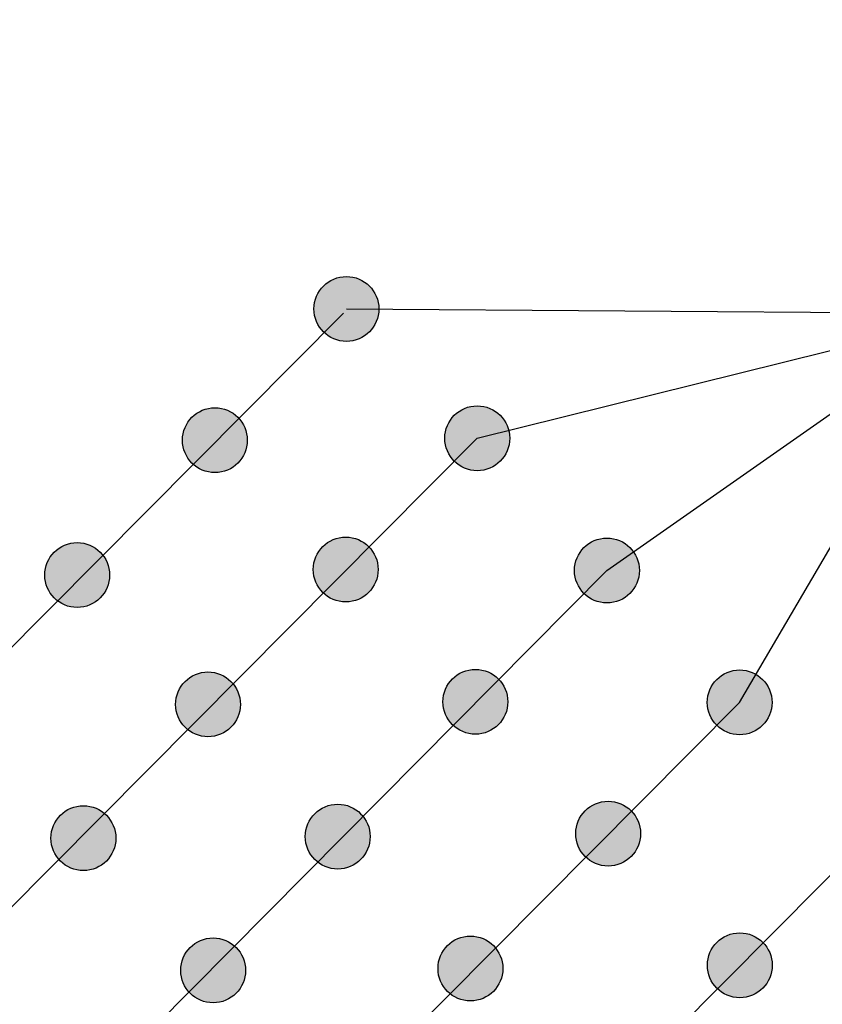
# Model space of a CAD drawing. Extents: x 9 to 437, y 6 to 307.
# Tile 4 of 13: x 140 to 157, y 107 to 128. Entities that reach past the tile are written whole.
import ezdxf

# ---------------------------------------------------------------- set-up
doc = ezdxf.new("R2010")
doc.units = 0
doc.layers.add('SEEWASSERNUTZUNG', color=7, linetype='Continuous')

msp = doc.modelspace()

# ---------------------------------------------------------------- hatches: boundary and pattern name
at = {"layer": 'SEEWASSERNUTZUNG', "linetype": 'Continuous'}
h = msp.add_hatch(color=1, dxfattribs=at)
edge = h.paths.add_edge_path()
edge.add_arc((147.19, 122.027), 0.7, 0, 360)
h = msp.add_hatch(color=1, dxfattribs=at)
edge = h.paths.add_edge_path()
edge.add_arc((144.351, 119.193), 0.7, 0, 360)
h = msp.add_hatch(color=1, dxfattribs=at)
edge = h.paths.add_edge_path()
edge.add_arc((150.014, 119.235), 0.7, 0, 360)
h = msp.add_hatch(color=1, dxfattribs=at)
edge = h.paths.add_edge_path()
edge.add_arc((141.379, 116.282), 0.7, 0, 360)
h = msp.add_hatch(color=1, dxfattribs=at)
edge = h.paths.add_edge_path()
edge.add_arc((147.175, 116.401), 0.7, 0, 360)
h = msp.add_hatch(color=1, dxfattribs=at)
edge = h.paths.add_edge_path()
edge.add_arc((152.813, 116.38), 0.7, 0, 360)
h = msp.add_hatch(color=1, dxfattribs=at)
edge = h.paths.add_edge_path()
edge.add_arc((144.202, 113.49), 0.7, 0, 360)
h = msp.add_hatch(color=1, dxfattribs=at)
edge = h.paths.add_edge_path()
edge.add_arc((149.974, 113.546), 0.7, 0, 360)
h = msp.add_hatch(color=1, dxfattribs=at)
edge = h.paths.add_edge_path()
edge.add_arc((155.678, 113.533), 0.7, 0, 360)
h = msp.add_hatch(color=1, dxfattribs=at)
edge = h.paths.add_edge_path()
edge.add_arc((152.839, 110.699), 0.7, 0, 360)
h = msp.add_hatch(color=1, dxfattribs=at)
edge = h.paths.add_edge_path()
edge.add_arc((141.513, 110.602), 0.7, 0, 360)
h = msp.add_hatch(color=1, dxfattribs=at)
edge = h.paths.add_edge_path()
edge.add_arc((147.002, 110.635), 0.7, 0, 360)
h = msp.add_hatch(color=1, dxfattribs=at)
edge = h.paths.add_edge_path()
edge.add_arc((144.313, 107.747), 0.7, 0, 360)
h = msp.add_hatch(color=1, dxfattribs=at)
edge = h.paths.add_edge_path()
edge.add_arc((149.867, 107.788), 0.7, 0, 360)
h = msp.add_hatch(color=1, dxfattribs=at)
edge = h.paths.add_edge_path()
edge.add_arc((155.681, 107.857), 0.7, 0, 360)

# ---------------------------------------------------------------- linework, layer by layer
at = {"layer": 'SEEWASSERNUTZUNG', "color": 94, "linetype": 'Continuous'}
msp.add_line((139.971, 103.434), (152.813, 116.38), dxfattribs=at)
at = {"layer": 'SEEWASSERNUTZUNG', "color": 94, "linetype": 'ByBlock'}
for points in [[(147.19, 122.027), (159.21, 121.94), (188.168, 141.859), (190.924, 143.225), (218.521, 163.459), (225.152, 164.966)], [(150.014, 119.235), (159.463, 121.58), (188.439, 141.365), (191.15, 142.791), (218.67, 163.029), (225.154, 164.492), (225.129, 164.436)], [(152.813, 116.38), (159.716, 121.219), (188.734, 140.875), (191.37, 142.36), (218.795, 162.553), (225.137, 163.981)], [(155.678, 113.533), (159.968, 120.859), (188.996, 140.359), (191.625, 141.953), (218.93, 162.105), (225.309, 163.517)]]:
    msp.add_lwpolyline(points, dxfattribs=at)
at = {"layer": 'SEEWASSERNUTZUNG', "color": 94, "linetype": 'Continuous'}
for points in [[(121.678, 96.313), (147.129, 121.937)], [(124.564, 93.61), (150.014, 119.235)], [(155.678, 113.533), (130.228, 87.908)], [(133.07, 85.066), (158.52, 110.691)]]:
    msp.add_lwpolyline(points, dxfattribs=at)
at = {"layer": 'SEEWASSERNUTZUNG', "color": 1, "linetype": 'Continuous'}
for centre in [(147.19, 122.027), (144.351, 119.193), (150.014, 119.235), (141.379, 116.282), (147.175, 116.401), (152.813, 116.38), (144.202, 113.49), (149.974, 113.546), (155.678, 113.533), (152.839, 110.699), (141.513, 110.602), (147.002, 110.635), (144.313, 107.747), (149.867, 107.788), (155.681, 107.857)]:
    msp.add_circle(centre, 0.7, dxfattribs=at)

doc.saveas('drawing.dxf')
